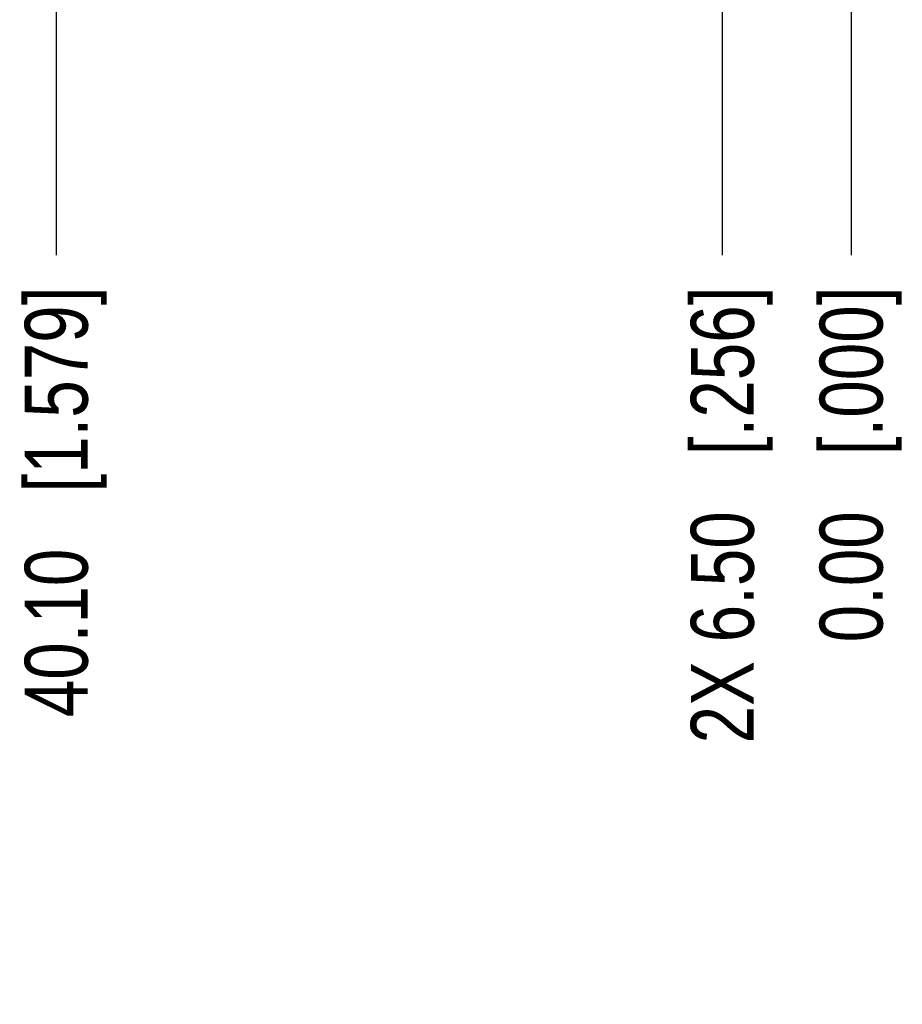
# Model space of a CAD drawing. Header units: inches. Extents: x 0 to 34, y 0 to 22.
# Tile 22 of 63: x 19 to 20.7, y 6.9 to 8.8. Entities that reach past the tile are written whole.
import ezdxf

# ---------------------------------------------------------------- set-up
doc = ezdxf.new("R2010")
doc.units = ezdxf.units.IN
doc.header["$LTSCALE"] = 1.87
doc.header["$MEASUREMENT"] = 0
doc.layers.get('0').update_dxf_attribs({"linetype": 'CONTINUOUS'})
doc.layers.add('DIMENSIONS', color=7, linetype='CONTINUOUS')
doc.styles.get("Standard").update_dxf_attribs({"font": 'txt', "width": 0.8})
doc.dimstyles.new('DIMSTYLE_2', dxfattribs={"dimtxt": 0.125, "dimasz": 0.18, "dimexe": 0.125, "dimexo": 0.0625, "dimgap": 0.03125, "dimtad": 0, "dimtih": 1, "dimtoh": 1, "dimzin": 0, "dimdsep": 46, "dimtxsty": 'STANDARD', "dimblk": '_FILLED', "dimblk1": '_FILLED', "dimblk2": '_FILLED', "dimcen": 0.09, "dimazin": 0, "dimtp": 0.01, "dimtm": 0.01, "dimtfac": 1, "dimtofl": 0, "dimtmove": 0, "dimatfit": 3, "dimldrblk": '_FILLED', "dimfxl": 1, "dimtolj": 1, "dimtzin": 0, "dimarcsym": 0})

# ---------------------------------------------------------------- blocks, each defined once
blk = doc.blocks.new('*D8')
at = {"layer": 'DIMENSIONS', "color": 2, "linetype": 'CONTINUOUS'}
blk.add_line((20.3922, 9.0386), (20.3922, 8.3781), dxfattribs=at)
at = {"layer": 'DIMENSIONS', "color": 2, "linetype": 'CONTINUOUS', "insert": (20.3297, 8.3156), "char_height": 0.125, "width": 1.425, "attachment_point": 3, "rotation": 90, "line_spacing_factor": 0.9}
blk.add_mtext('2X 6.50{\\ftxt.shx;\\W1.000000;\\H0.125000; }[.256]', dxfattribs=at)
blk = doc.blocks.new('_FILLED')
at = {"color": 0, "linetype": 'BYBLOCK'}
blk.add_solid([(0, 0), (-1, 0.174), (-1, -0.174)], dxfattribs=at)
blk = doc.blocks.new('*D9')
at = {"layer": 'DIMENSIONS', "color": 2, "linetype": 'CONTINUOUS'}
blk.add_line((20.6481, 9.0031), (20.6481, 8.3781), dxfattribs=at)
at = {"layer": 'DIMENSIONS', "color": 2, "linetype": 'CONTINUOUS', "insert": (20.5856, 8.3156), "char_height": 0.125, "width": 1.125, "attachment_point": 3, "rotation": 90, "line_spacing_factor": 0.9}
blk.add_mtext('0.00{\\ftxt.shx;\\W1.000000;\\H0.125000; }[.000]', dxfattribs=at)
blk = doc.blocks.new('*D10')
at = {"layer": 'DIMENSIONS', "color": 2, "linetype": 'CONTINUOUS'}
blk.add_line((19.0694, 9.7449), (19.0694, 8.3781), dxfattribs=at)
at = {"layer": 'DIMENSIONS', "color": 2, "linetype": 'CONTINUOUS', "insert": (19.0069, 8.3156), "char_height": 0.125, "width": 1.325, "attachment_point": 3, "rotation": 90, "line_spacing_factor": 0.9}
blk.add_mtext('40.10{\\ftxt.shx;\\W1.000000;\\H0.125000; }[1.579]', dxfattribs=at)

msp = doc.modelspace()

# ---------------------------------------------------------------- dimensions: what is measured, and where the dimension line sits
at = {"layer": 'DIMENSIONS', "color": 2, "linetype": 'CONTINUOUS'}
for feature_location, offset, origin, picture, middle in [((19.0694, 9.7449), (0, -1.3668), (20.6481, 9.8074), '*D10', (19.0694, 7.6531)), ((20.6481004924, 9.0030939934), (0, -0.625), (20.6481004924, 9.0655939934), '*D9', (20.6481004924, 7.7530939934))]:
    dim = msp.add_ordinate_dim(feature_location=feature_location, offset=offset, dtype=1, origin=origin, dimstyle='DIMSTYLE_2', dxfattribs=at)
    dim.commit()
    dim.dimension.update_dxf_attribs({"geometry": picture, "text_midpoint": middle})
dim = msp.add_ordinate_dim(feature_location=(20.3922, 9.0386), offset=(0, -0.6605), dtype=1, origin=(20.6481, 9.0656), text='2X <>', dimstyle='DIMSTYLE_2', dxfattribs=at)
dim.commit()
dim.dimension.update_dxf_attribs({"geometry": '*D8', "text_midpoint": (20.3922, 7.6031)})

doc.saveas('drawing.dxf')
